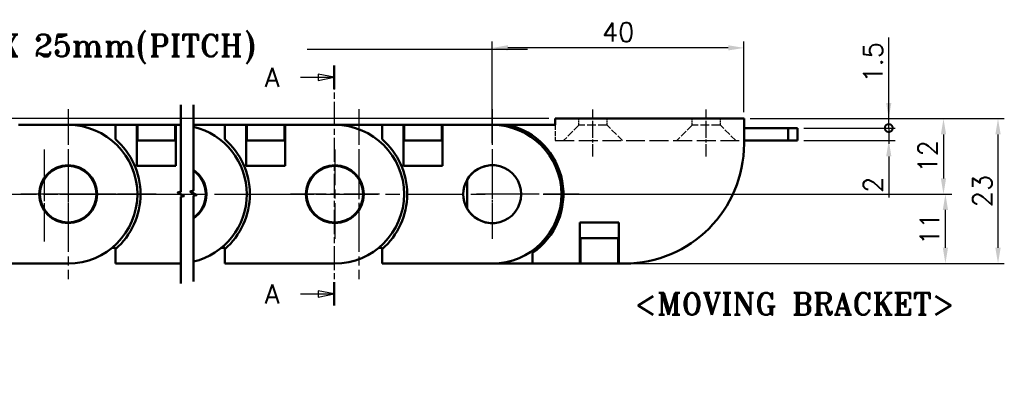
# Model space of a CAD drawing. Header units: millimetres. Extents: x 10 to 410, y -332 to 439.
# Tile 5 of 11: x 175 to 331, y 125 to 183. Entities that reach past the tile are written whole.
import ezdxf

# ---------------------------------------------------------------- set-up
doc = ezdxf.new("R2010")
doc.units = ezdxf.units.MM
doc.linetypes.add('CHAIN', pattern=[0.3543, 0.2362, -0.0295, 0.0591, -0.0295])
doc.linetypes.add('DASHED', pattern=[0.2068, 0.1655, -0.0413])
doc.layers.get('0').update_dxf_attribs({"lineweight": 25})
for name, color, linetype, lineweight in [('기호(ISO)', 7, 'Continuous', 25), ('단면선(ISO)', 3, 'CHAIN', 25), ('스케치 형상(ISO)', 7, 'Continuous', 25), ('외형선(ISO)', 7, 'Continuous', 50), ('절단선(ISO)', 1, 'Continuous', 50), ('중심 표식(ISO)', 1, 'CHAIN', 25), ('중심선(ISO)', 1, 'CHAIN', 25), ('치수(ISO)', 7, 'Continuous', 25)]:
    doc.layers.add(name, color=color, linetype=linetype, lineweight=lineweight)
doc.styles.add('주 문자 (ISO)', font='tahoma.ttf')
doc.styles.add('한신치수', font='RomanS.shx')
doc.dimstyles.new('한신체인', dxfattribs={"dimtxt": 3, "dimasz": 2.5, "dimexe": 1, "dimexo": 1, "dimgap": 1, "dimtad": 1, "dimrnd": 1e-08, "dimdsep": 46, "dimtxsty": '한신치수', "dimcen": 0.09, "dimdle": 10, "dimclrd": 3, "dimclre": 3, "dimclrt": 3, "dimazin": 2, "dimtfac": 1.1684, "dimtmove": 0, "dimatfit": 3, "dimfxl": 0, "dimtolj": 1, "dimlwd": -1, "dimlwe": -1, "dimarcsym": 0})

# ---------------------------------------------------------------- blocks, each defined once
blk = doc.blocks.new('2dTransSection0')
at = {"layer": '단면선(ISO)', "linetype": 'CHAIN', "ltscale": 16.166994}
blk.add_line((224.88, 175.94), (224.88, 137.85), dxfattribs=at)
at = {"layer": '단면선(ISO)', "linetype": 'Continuous', "lineweight": 50}
for p, q in [((224.88, 175.94), (224.88, 172.22)), ((224.88, 141.58), (224.88, 137.85))]:
    blk.add_line(p, q, dxfattribs=at)
at = {"layer": '단면선(ISO)', "linetype": 'Continuous'}
for p, q in [((219.54, 174.08), (222.38, 174.08)), ((224.88, 174.08), (222.38, 174.58)), ((222.38, 174.58), (222.38, 173.58)), ((222.38, 174.08), (224.88, 174.08)), ((222.38, 173.58), (224.88, 174.08)), ((219.54, 139.71), (222.38, 139.71)), ((224.88, 139.71), (222.38, 140.21)), ((222.38, 140.21), (222.38, 139.21)), ((222.38, 139.71), (224.88, 139.71)), ((222.38, 139.21), (224.88, 139.71))]:
    blk.add_line(p, q, dxfattribs=at)
at = {"layer": '단면선(ISO)', "linetype": 'Continuous', "flags": 128}
for points in [[(222.38, 173.58), (224.88, 174.08), (222.38, 174.58), (222.38, 173.58)], [(222.38, 139.21), (224.88, 139.71), (222.38, 140.21), (222.38, 139.21)]]:
    blk.add_lwpolyline(points, dxfattribs=at)
at = {"layer": '단면선(ISO)'}
for points in [[(222.38, 173.58), (224.88, 174.08), (222.38, 174.58), (222.38, 173.58)], [(222.38, 139.21), (224.88, 139.71), (222.38, 140.21), (222.38, 139.21)]]:
    blk.add_solid(points, dxfattribs=at)
at = {"layer": '단면선(ISO)', "char_height": 3, "attachment_point": 7, "style": '한신치수'}
for insert in [(213.89, 172.56), (213.89, 138.19)]:
    blk.add_mtext('A', dxfattribs=dict(at, insert=insert))
blk = doc.blocks.new('*D13')
at = {"layer": 'Defpoints', "color": 0, "transparency": 16777216}
for p in [(250.02, 178.75), (290.02, 167.53), (250.02, 162.63)]:
    blk.add_point(p, dxfattribs=at)
at = {"layer": '치수(ISO)', "color": 3, "transparency": 16777216}
for p, q in [((250.02, 163.63), (250.02, 179.75)), ((287.52, 178.75), (252.52, 178.75)), ((290.02, 168.53), (290.02, 179.75))]:
    blk.add_line(p, q, dxfattribs=at)
for points in [[(252.52, 179.17), (252.52, 178.34), (250.02, 178.75)], [(287.52, 179.17), (287.52, 178.34), (290.02, 178.75)]]:
    blk.add_solid(points, dxfattribs=at)
at = {"layer": '치수(ISO)', "color": 3, "transparency": 16777216, "insert": (270.02, 181.25), "char_height": 3, "attachment_point": 5, "style": '한신치수'}
blk.add_mtext('\\A1;40', dxfattribs=at)
blk = doc.blocks.new('MOVING BRACKET')
at = {"layer": '기호(ISO)', "color": 2, "insert": (-28.11, 1.87), "char_height": 3.5, "attachment_point": 1, "style": '주 문자 (ISO)'}
blk.add_mtext('\\fRomanT|b0|i0;\\H3.5000;<MOVING BRACKET>', dxfattribs=at)
blk = doc.blocks.new('_DotSmall')
at = {"color": 0, "linetype": 'ByBlock', "const_width": 0.5}
blk.add_lwpolyline([(-0.0625, 0, 1), (0.0625, 0, 1)], format="xyb", close=True, dxfattribs=at)
blk = doc.blocks.new('*D19')
at = {"layer": 'Defpoints', "color": 0, "transparency": 16777216}
for p in [(290.02, 167.53), (313.02, 167.53), (298.52, 166.03)]:
    blk.add_point(p, dxfattribs=at)
at = {"layer": '치수(ISO)', "color": 3, "transparency": 16777216}
for p, q in [((313.02, 170.03), (313.02, 180.39)), ((291.02, 167.53), (314.02, 167.53)), ((313.02, 166.03), (313.02, 167.53)), ((299.52, 166.03), (314.02, 166.03)), ((313.02, 166.03), (313.02, 163.53))]:
    blk.add_line(p, q, dxfattribs=at)
blk.add_solid([(312.61, 170.03), (313.44, 170.03), (313.02, 167.53)], dxfattribs=at)
at = {"layer": '치수(ISO)', "color": 3, "transparency": 16777216, "xscale": 2.5, "yscale": 2.5, "zscale": 2.5, "rotation": 90}
blk.add_blockref('_DotSmall', (313.02, 166.03), dxfattribs=at)
at = {"layer": '치수(ISO)', "color": 3, "transparency": 16777216, "insert": (310.52, 176.46), "char_height": 3, "attachment_point": 5, "rotation": 90, "style": '한신치수'}
blk.add_mtext('\\A1;1.5', dxfattribs=at)
blk = doc.blocks.new('*D20')
at = {"layer": 'Defpoints', "color": 0, "transparency": 16777216}
for p in [(298.52, 166.03), (313.02, 166.03), (298.52, 164.03)]:
    blk.add_point(p, dxfattribs=at)
at = {"layer": '치수(ISO)', "color": 3, "transparency": 16777216}
for p, q in [((313.02, 166.03), (313.02, 171.03)), ((299.52, 166.03), (314.02, 166.03)), ((313.02, 166.03), (313.02, 164.03)), ((299.52, 164.03), (314.02, 164.03)), ((313.02, 161.53), (313.02, 155.03))]:
    blk.add_line(p, q, dxfattribs=at)
blk.add_solid([(312.61, 161.53), (313.44, 161.53), (313.02, 164.03)], dxfattribs=at)
at = {"layer": '치수(ISO)', "color": 3, "transparency": 16777216, "xscale": 2.5, "yscale": 2.5, "zscale": 2.5, "rotation": 270}
blk.add_blockref('_DotSmall', (313.02, 166.03), dxfattribs=at)
at = {"layer": '치수(ISO)', "color": 3, "transparency": 16777216, "insert": (310.52, 157.03), "char_height": 3, "attachment_point": 5, "rotation": 90, "style": '한신치수'}
blk.add_mtext('\\A1;2', dxfattribs=at)
blk = doc.blocks.new('*D21')
at = {"layer": 'Defpoints', "color": 0, "transparency": 16777216}
for p in [(290.02, 167.53), (257.12, 155.53), (321.72, 155.53)]:
    blk.add_point(p, dxfattribs=at)
at = {"layer": '치수(ISO)', "color": 3, "transparency": 16777216}
for p, q in [((291.02, 167.53), (322.72, 167.53)), ((321.72, 165.03), (321.72, 158.03)), ((258.12, 155.53), (322.72, 155.53))]:
    blk.add_line(p, q, dxfattribs=at)
for points in [[(321.3, 165.03), (322.13, 165.03), (321.72, 167.53)], [(321.3, 158.03), (322.13, 158.03), (321.72, 155.53)]]:
    blk.add_solid(points, dxfattribs=at)
at = {"layer": '치수(ISO)', "color": 3, "transparency": 16777216, "insert": (319.22, 161.53), "char_height": 3, "attachment_point": 5, "rotation": 90, "style": '한신치수'}
blk.add_mtext('\\A1;12', dxfattribs=at)
blk = doc.blocks.new('*D32')
at = {"layer": 'Defpoints', "color": 0, "transparency": 16777216}
for p in [(260.02, 167.53), (21.48, 43.53), (148.11, 43.53)]:
    blk.add_point(p, dxfattribs=at)
at = {"layer": '치수(ISO)', "color": 3, "transparency": 16777216}
for p, q in [((259.02, 167.53), (20.48, 167.53)), ((21.48, 165.03), (21.48, 46.03)), ((147.11, 43.53), (20.48, 43.53))]:
    blk.add_line(p, q, dxfattribs=at)
for points in [[(21.06, 165.03), (21.9, 165.03), (21.48, 167.53)], [(21.06, 46.03), (21.9, 46.03), (21.48, 43.53)]]:
    blk.add_solid(points, dxfattribs=at)
at = {"layer": '치수(ISO)', "color": 3, "transparency": 16777216, "insert": (18.98, 106.53), "char_height": 3, "attachment_point": 5, "rotation": 90, "style": '한신치수'}
blk.add_mtext('\\A1;124', dxfattribs=at)
blk = doc.blocks.new('*D48')
at = {"layer": 'Defpoints', "color": 0, "transparency": 16777216}
for p in [(263.82, 155.53), (322.02, 155.53), (270.02, 144.53)]:
    blk.add_point(p, dxfattribs=at)
at = {"layer": '치수(ISO)', "color": 3, "transparency": 16777216}
for p, q in [((264.82, 155.53), (323.02, 155.53)), ((322.02, 147.03), (322.02, 153.03)), ((271.02, 144.53), (323.02, 144.53))]:
    blk.add_line(p, q, dxfattribs=at)
for points in [[(321.61, 153.03), (322.44, 153.03), (322.02, 155.53)], [(321.61, 147.03), (322.44, 147.03), (322.02, 144.53)]]:
    blk.add_solid(points, dxfattribs=at)
at = {"layer": '치수(ISO)', "color": 3, "transparency": 16777216, "insert": (319.52, 150.03), "char_height": 3, "attachment_point": 5, "rotation": 90, "style": '한신치수'}
blk.add_mtext('\\A1;11', dxfattribs=at)
blk = doc.blocks.new('*D49')
at = {"layer": 'Defpoints', "color": 0, "transparency": 16777216}
for p in [(290.02, 167.53), (330.38, 167.53), (263.92, 144.53)]:
    blk.add_point(p, dxfattribs=at)
at = {"layer": '치수(ISO)', "color": 3, "transparency": 16777216}
for p, q in [((291.02, 167.53), (331.38, 167.53)), ((330.38, 147.03), (330.38, 165.03)), ((264.92, 144.53), (331.38, 144.53))]:
    blk.add_line(p, q, dxfattribs=at)
for points in [[(329.96, 165.03), (330.8, 165.03), (330.38, 167.53)], [(329.96, 147.03), (330.8, 147.03), (330.38, 144.53)]]:
    blk.add_solid(points, dxfattribs=at)
at = {"layer": '치수(ISO)', "color": 3, "transparency": 16777216, "insert": (327.88, 156.03), "char_height": 3, "attachment_point": 5, "rotation": 90, "style": '한신치수'}
blk.add_mtext('\\A1;23', dxfattribs=at)

msp = doc.modelspace()

# ---------------------------------------------------------------- linework, layer by layer
at = {"layer": '스케치 형상(ISO)', "color": 3}
msp.add_line((220.61, 178.53), (255.61, 178.53), dxfattribs=at)
at = {"layer": '스케치 형상(ISO)', "color": 2, "linetype": 'DASHED', "lineweight": 25, "ltscale": 1.998864}
for p, q in [((263.775, 166.48), (263.775, 167.53)), ((268.275, 166.48), (268.275, 167.53)), ((281.775, 166.48), (281.775, 167.53)), ((286.275, 166.48), (286.275, 167.53))]:
    msp.add_line(p, q, dxfattribs=at)
at = {"layer": '스케치 형상(ISO)', "color": 2, "linetype": 'DASHED', "lineweight": 25, "ltscale": 4.759339}
msp.add_line((260.025, 166.53), (260.025, 164.03), dxfattribs=at)
at = {"layer": '스케치 형상(ISO)', "color": 2, "linetype": 'DASHED', "lineweight": 25, "ltscale": 6.596146}
for p, q in [((263.775, 166.48), (261.325, 164.03)), ((270.725, 164.03), (268.275, 166.48)), ((281.775, 166.48), (279.325, 164.03)), ((288.725, 164.03), (286.275, 166.48))]:
    msp.add_line(p, q, dxfattribs=at)
at = {"layer": '스케치 형상(ISO)', "color": 2, "linetype": 'DASHED', "lineweight": 25, "ltscale": 8.56689}
for p, q in [((268.275, 166.48), (263.775, 166.48)), ((286.275, 166.48), (281.775, 166.48))]:
    msp.add_line(p, q, dxfattribs=at)
at = {"layer": '스케치 형상(ISO)', "color": 2, "linetype": 'DASHED', "lineweight": 25, "ltscale": 18.133463}
msp.add_line((260.025, 164.03), (290.025, 164.03), dxfattribs=at)
at = {"layer": '스케치 형상(ISO)', "color": 1, "linetype": 'CHAIN', "ltscale": 38.337883}
msp.add_line((100.61, 155.53), (250.025, 155.53), dxfattribs=at)
at = {"layer": '외형선(ISO)'}
for p, q in [((290.025, 167.53), (260.025, 167.53)), ((260.025, 167.53), (260.025, 166.53)), ((290.025, 163.53), (290.025, 167.53)), ((174.736, 166.53), (182.636, 166.53)), ((182.636, 166.53), (190.136, 166.53)), ((190.136, 166.53), (193.536, 166.53)), ((190.136, 166.53), (190.136, 164.248)), ((193.536, 160.03), (193.536, 166.53)), ((193.536, 166.53), (193.636, 166.53)), ((193.636, 165.53), (193.636, 166.53)), ((199.636, 166.53), (193.636, 166.53)), ((199.636, 166.53), (199.636, 165.53)), ((199.636, 166.53), (199.736, 166.53)), ((199.736, 166.53), (200.542, 166.53)), ((199.736, 166.53), (199.736, 160.03)), ((202.542, 166.53), (207.513, 166.53)), ((207.513, 166.53), (207.513, 164.248)), ((207.513, 166.53), (210.913, 166.53)), ((210.913, 160.03), (210.913, 166.53)), ((210.913, 166.53), (211.013, 166.53)), ((211.013, 165.53), (211.013, 166.53)), ((217.013, 166.53), (211.013, 166.53)), ((217.013, 166.53), (217.013, 165.53)), ((217.013, 166.53), (217.113, 166.53)), ((217.113, 166.53), (225.013, 166.53)), ((217.113, 166.53), (217.113, 160.03)), ((225.013, 166.53), (232.513, 166.53)), ((232.513, 166.53), (232.513, 164.248)), ((232.513, 166.53), (235.913, 166.53)), ((235.913, 160.03), (235.913, 166.53)), ((235.913, 166.53), (236.013, 166.53)), ((236.013, 165.53), (236.013, 166.53)), ((242.013, 166.53), (236.013, 166.53)), ((242.013, 166.53), (242.013, 165.53)), ((242.013, 166.53), (242.113, 166.53)), ((242.113, 166.53), (250.013, 166.53)), ((242.113, 166.53), (242.113, 160.03)), ((250.025, 166.53), (252.611, 166.53)), ((260.025, 166.53), (252.611, 166.53)), ((297.025, 166.03), (290.025, 166.03)), ((297.025, 164.03), (297.025, 166.03)), ((298.525, 166.03), (297.025, 166.03)), ((298.525, 164.03), (298.525, 166.03)), ((193.636, 165.53), (193.636, 165.03)), ((193.636, 164.03), (193.636, 165.03)), ((199.636, 165.53), (199.636, 165.03)), ((199.636, 165.03), (199.636, 164.03)), ((211.013, 165.53), (211.013, 165.03)), ((211.013, 164.03), (211.013, 165.03)), ((217.013, 165.53), (217.013, 165.03)), ((217.013, 165.03), (217.013, 164.03)), ((236.013, 165.53), (236.013, 165.03)), ((236.013, 164.03), (236.013, 165.03)), ((242.013, 165.53), (242.013, 165.03)), ((242.013, 165.03), (242.013, 164.03)), ((193.536, 164.03), (193.636, 164.03)), ((193.636, 164.03), (199.636, 164.03)), ((199.636, 164.03), (199.736, 164.03)), ((210.913, 164.03), (211.013, 164.03)), ((211.013, 164.03), (217.013, 164.03)), ((217.013, 164.03), (217.113, 164.03)), ((235.913, 164.03), (236.013, 164.03)), ((236.013, 164.03), (242.013, 164.03)), ((242.013, 164.03), (242.113, 164.03)), ((297.025, 164.03), (290.025, 164.03)), ((298.525, 164.03), (297.025, 164.03)), ((199.736, 160.03), (193.536, 160.03)), ((217.113, 160.03), (210.913, 160.03)), ((242.113, 160.03), (235.913, 160.03)), ((246.025, 157.822), (246.025, 157.802)), ((246.025, 157.802), (246.025, 153.259)), ((246.025, 153.259), (246.025, 153.239)), ((263.925, 144.53), (263.925, 151.03)), ((263.925, 151.03), (270.125, 151.03)), ((270.125, 151.03), (270.125, 144.53)), ((263.925, 148.53), (264.025, 148.53)), ((264.025, 148.53), (270.025, 148.53)), ((264.025, 148.53), (264.025, 147.53)), ((264.025, 145.53), (264.025, 147.53)), ((270.025, 147.53), (270.025, 148.53)), ((270.025, 148.53), (270.125, 148.53)), ((270.025, 145.53), (270.025, 147.53)), ((189.618, 147.03), (190.136, 147.03)), ((190.136, 147.03), (190.136, 146.813)), ((190.136, 146.813), (190.136, 144.53)), ((206.995, 147.03), (207.513, 147.03)), ((207.513, 147.03), (207.513, 146.813)), ((207.513, 146.813), (207.513, 144.53)), ((231.995, 147.03), (232.513, 147.03)), ((232.513, 147.03), (232.513, 146.813)), ((232.513, 146.813), (232.513, 144.53)), ((256.41, 144.53), (256.41, 146.208)), ((264.025, 145.53), (264.025, 144.53)), ((270.025, 144.53), (270.025, 145.53)), ((182.636, 144.53), (165.136, 144.53)), ((200.542, 144.53), (190.136, 144.53)), ((225.013, 144.53), (207.513, 144.53)), ((250.013, 144.53), (232.513, 144.53)), ((256.41, 144.53), (250.013, 144.53)), ((263.925, 144.53), (256.41, 144.53)), ((263.925, 144.53), (264.025, 144.53)), ((270.025, 144.53), (264.025, 144.53)), ((270.025, 144.53), (270.125, 144.53)), ((271.025, 144.53), (270.125, 144.53)), ((271.025, 144.53), (272.025, 144.53)), ((272.025, 144.53), (272.025, 144.557))]:
    msp.add_line(p, q, dxfattribs=at)
for centre, radius in [((182.636, 155.53), 4.6), ((182.636, 155.53), 4.5), ((225.013, 155.53), 4.6), ((225.013, 155.53), 4.5)]:
    msp.add_circle(centre, radius, dxfattribs=at)
for centre, radius, start, end in [((182.636, 155.53), 11, 270, 90), ((200.013, 155.53), 11, 283.28966, 76.71034), ((225.013, 155.53), 11, 270, 90), ((250.013, 155.53), 11, 270, 90), ((250.025, 155.53), 11, 90, 90.05902), ((250.025, 155.53), 11.3, 304.40916, 76.76803), ((182.636, 155.53), 11.5, 310.70571, 49.29429), ((200.013, 155.53), 11.5, 310.70571, 49.29429), ((225.013, 155.53), 11.5, 310.70571, 49.29429), ((271.025, 163.53), 19, 270, 0), ((250.013, 155.53), 4.6, 89.92943, 270.07057), ((250.025, 155.53), 4.6, 209.59185, 150.40815), ((200.013, 155.53), 4.6, 303.34638, 56.65362), ((200.013, 155.53), 4.5, 304.18831, 55.81169)]:
    msp.add_arc(centre, radius, start, end, dxfattribs=at)
at = {"layer": '절단선(ISO)', "flags": 128}
for points in [[(200.542, 141.355), (200.542, 155.108), (201.042, 155.242), (200.042, 155.819), (200.542, 155.953), (200.542, 169.705)], [(202.542, 141.65), (202.542, 155.255), (203.042, 155.389), (202.042, 155.966), (202.542, 156.1), (202.542, 169.705)]]:
    msp.add_lwpolyline(points, dxfattribs=at)
at = {"layer": '중심 표식(ISO)', "linetype": 'CHAIN', "ltscale": 23.990969}
for p, q in [((182.636, 169.03), (182.636, 142.03)), ((228.825, 169.03), (228.825, 142.03)), ((250.025, 169.03), (250.025, 153.03)), ((178.825, 162.63), (178.825, 148.43)), ((182.636, 162.63), (182.636, 148.43)), ((182.636, 162.53), (182.636, 148.53)), ((225.013, 162.63), (225.013, 148.43)), ((228.825, 162.63), (228.825, 148.43)), ((228.825, 162.53), (228.825, 148.53)), ((250.025, 162.63), (250.025, 148.43)), ((189.736, 155.53), (175.536, 155.53)), ((189.636, 155.53), (175.636, 155.53)), ((196.136, 155.53), (180.136, 155.53)), ((196.636, 155.53), (180.136, 155.53)), ((181.325, 155.53), (200.136, 155.53)), ((185.925, 155.53), (200.536, 155.53)), ((207.013, 155.53), (221.825, 155.53)), ((207.113, 155.53), (221.725, 155.53)), ((213.513, 155.53), (226.325, 155.53)), ((232.113, 155.53), (217.913, 155.53)), ((263.825, 155.53), (247.525, 155.53)), ((263.825, 155.53), (247.525, 155.53)), ((263.825, 155.53), (247.525, 155.53)), ((263.825, 155.53), (247.525, 155.53))]:
    msp.add_line(p, q, dxfattribs=at)
at = {"layer": '중심 표식(ISO)', "linetype": 'CHAIN', "ltscale": 11.111974}
for p, q in [((178.825, 158.03), (178.825, 148.03)), ((182.636, 158.03), (182.636, 148.03)), ((185.136, 155.53), (175.136, 155.53))]:
    msp.add_line(p, q, dxfattribs=at)
at = {"layer": '중심 표식(ISO)', "linetype": 'CHAIN', "ltscale": 5.555937}
for p, q in [((182.636, 158.03), (182.636, 153.03)), ((250.025, 158.03), (250.025, 153.03)), ((250.025, 158.03), (250.025, 153.03)), ((250.025, 158.03), (250.025, 153.03)), ((250.025, 158.03), (250.025, 153.03)), ((252.525, 155.53), (247.525, 155.53))]:
    msp.add_line(p, q, dxfattribs=at)
at = {"layer": '중심 표식(ISO)', "linetype": 'CHAIN', "ltscale": 10.667491}
msp.add_line((257.125, 155.53), (247.525, 155.53), dxfattribs=at)
at = {"layer": '중심선(ISO)', "linetype": 'CHAIN', "ltscale": 8.278396}
for p, q in [((266.025, 161.53), (266.025, 168.98)), ((284.025, 161.53), (284.025, 168.98))]:
    msp.add_line(p, q, dxfattribs=at)

# ---------------------------------------------------------------- block references
msp.add_blockref('MOVING BRACKET', (300.721, 138.002))
at = {"layer": '단면선(ISO)'}
msp.add_blockref('2dTransSection0', (0, 0), dxfattribs=at)

# ---------------------------------------------------------------- texts
at = {"layer": '기호(ISO)', "color": 2, "insert": (178.11, 178.53), "char_height": 3.5, "attachment_point": 5, "style": '주 문자 (ISO)'}
msp.add_mtext('\\fRomanT|b0|i0;\\H3.5000;L = LINKS X 25mm(PITCH)', dxfattribs=at)

# ---------------------------------------------------------------- dimensions: what is measured, and where the dimension line sits
at = {"layer": '치수(ISO)', "color": 3}
for base, p1, p2, angle, override, picture, middle in [((250.025, 178.753), (290.025, 167.53), (250.025, 162.63), 180, {"dimdec": 2, "dimtp": 0, "dimtm": 0, "dimtdec": 2, "dimtofl": 0, "dimatfit": 1}, '*D13', (270.025, 178.753)), ((313.025, 167.53), (298.525, 166.03), (290.025, 167.53), 90, {"dimdec": 2, "dimblk1": 'DotSmall', "dimsah": 1, "dimdle": 0, "dimtp": 0, "dimtm": 0, "dimtdec": 2, "dimtofl": 1, "dimatfit": 1}, '*D19', (313.025, 176.459)), ((313.025, 166.03), (298.525, 164.03), (298.525, 166.03), 90, {"dimdec": 2, "dimblk2": 'DotSmall', "dimsah": 1, "dimdle": 0, "dimtp": 0, "dimtm": 0, "dimtdec": 2, "dimtofl": 1, "dimatfit": 1}, '*D20', (313.025, 157.03)), ((321.717, 155.53), (290.025, 167.53), (257.125, 155.53), 90, {"dimdec": 2, "dimtp": 0, "dimtm": 0, "dimtdec": 2, "dimtofl": 0, "dimatfit": 1}, '*D21', (321.717, 161.53)), ((330.381, 167.53), (263.925, 144.53), (290.025, 167.53), 90, {"dimdec": 2, "dimtp": 0, "dimtm": 0, "dimtdec": 2, "dimtofl": 0, "dimatfit": 1}, '*D49', (330.381, 156.03)), ((322.025, 155.53), (270.025, 144.53), (263.825, 155.53), 90, {"dimdec": 2, "dimtp": 0, "dimtm": 0, "dimtdec": 2, "dimtofl": 0, "dimatfit": 1}, '*D48', (322.025, 150.03))]:
    dim = msp.add_linear_dim(base=base, p1=p1, p2=p2, angle=angle, dimstyle='한신체인', override=override, dxfattribs=at)
    dim.commit()
    dim.dimension.update_dxf_attribs({"geometry": picture, "text_midpoint": middle, "dimtype": 160})
dim = msp.add_linear_dim(base=(21.48, 43.53), p1=(260.025, 167.53), p2=(148.111, 43.53), angle=90, text='124', dimstyle='한신체인', override={"dimdec": 2, "dimtp": 0, "dimtm": 0, "dimtdec": 2, "dimtofl": 0, "dimatfit": 1}, dxfattribs=at)
dim.commit()
dim.dimension.update_dxf_attribs({"geometry": '*D32', "text_midpoint": (21.48, 106.53), "dimtype": 160})

doc.saveas('drawing.dxf')
